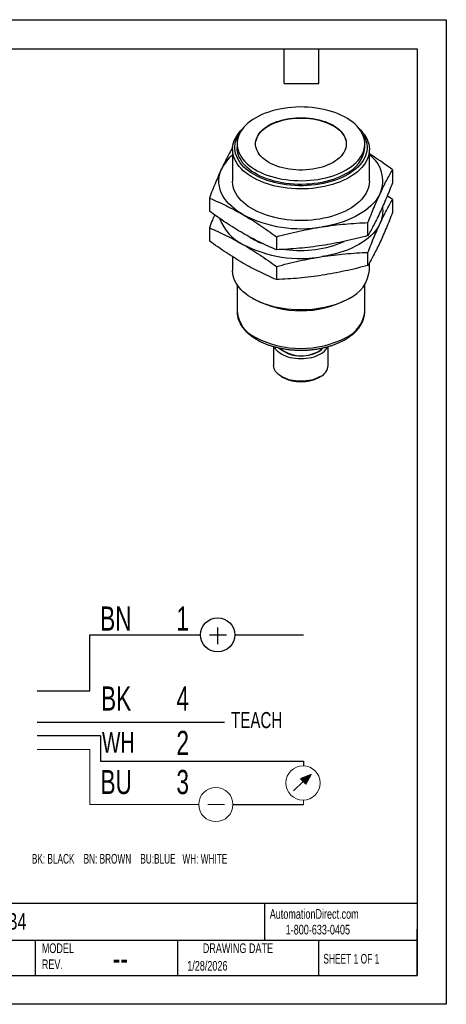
# Model space of a CAD drawing. Header units: millimetres. Extents: x 0 to 210, y 0 to 162.
# Tile 2 of 2: x 139 to 210, y 0 to 162. Entities that reach past the tile are written whole.
import ezdxf

# ---------------------------------------------------------------- set-up
doc = ezdxf.new("R2010")
doc.units = ezdxf.units.MM
doc.header["$LTSCALE"] = 0.75
doc.layers.add('DIMENSIONS', color=140, linetype='Continuous', lineweight=25)
doc.layers.add('TEXT', color=140, linetype='Continuous', lineweight=25)
doc.styles.add('SLDTEXTSTYLE0', font='TXT', dxfattribs={"width": 0.7})
doc.styles.add('SLDTEXTSTYLE1', font='TXT', dxfattribs={"width": 0.637778})
doc.styles.add('SLDTEXTSTYLE2', font='TXT', dxfattribs={"width": 0.65})

# ---------------------------------------------------------------- blocks, each defined once
blk = doc.blocks.new('SW_NOTE_0')
at = {"color": 0, "linetype": 'Continuous', "lineweight": 18, "insert": (0, 2.56), "char_height": 1.984, "attachment_point": 1, "style": 'SLDTEXTSTYLE0'}
blk.add_mtext('TEACH', dxfattribs=at)
blk = doc.blocks.new('SW_NOTE_0_1')
at = {"color": 0, "linetype": 'Continuous', "lineweight": 18, "insert": (0, 3.33), "char_height": 2.58, "attachment_point": 1, "style": 'SLDTEXTSTYLE0'}
blk.add_mtext('WH', dxfattribs=at)
blk = doc.blocks.new('SW_NOTE_0_2')
at = {"color": 0, "linetype": 'Continuous', "lineweight": 18, "insert": (0, 3.84), "char_height": 2.977, "attachment_point": 1, "style": 'SLDTEXTSTYLE0'}
blk.add_mtext('BN', dxfattribs=at)
blk = doc.blocks.new('SW_NOTE_0_3')
at = {"color": 0, "linetype": 'Continuous', "lineweight": 18, "insert": (0, 3.84), "char_height": 2.977, "attachment_point": 1, "style": 'SLDTEXTSTYLE0'}
blk.add_mtext('BK', dxfattribs=at)
blk = doc.blocks.new('SW_NOTE_0_4')
at = {"color": 0, "linetype": 'Continuous', "lineweight": 18, "insert": (0, 3.84), "char_height": 2.977, "attachment_point": 1, "style": 'SLDTEXTSTYLE0'}
blk.add_mtext('BU', dxfattribs=at)
blk = doc.blocks.new('SW_NOTE_0_5')
at = {"color": 0, "linetype": 'Continuous', "lineweight": 18, "insert": (0, 3.84), "char_height": 2.98, "attachment_point": 1, "style": 'SLDTEXTSTYLE0'}
blk.add_mtext('1', dxfattribs=at)
blk = doc.blocks.new('SW_NOTE_0_6')
at = {"color": 0, "linetype": 'Continuous', "lineweight": 18, "insert": (0, 3.84), "char_height": 2.98, "attachment_point": 1, "style": 'SLDTEXTSTYLE0'}
blk.add_mtext('4', dxfattribs=at)
blk = doc.blocks.new('SW_NOTE_0_7')
at = {"color": 0, "linetype": 'Continuous', "lineweight": 18, "insert": (0, 3.84), "char_height": 2.98, "attachment_point": 1, "style": 'SLDTEXTSTYLE0'}
blk.add_mtext('3', dxfattribs=at)
blk = doc.blocks.new('SW_NOTE_0_8')
at = {"layer": 'DIMENSIONS', "color": 0, "insert": (0, 1.53), "char_height": 1.1906, "attachment_point": 1, "style": 'SLDTEXTSTYLE1'}
blk.add_mtext('BK: BLACK    BN: BROWN    BU:BLUE   WH: WHITE', dxfattribs=at)
blk = doc.blocks.new('SW_NOTE_0_9')
at = {"color": 0, "linetype": 'Continuous', "lineweight": 18, "insert": (0, 3.84), "char_height": 2.98, "attachment_point": 1, "style": 'SLDTEXTSTYLE0'}
blk.add_mtext('2', dxfattribs=at)
blk = doc.blocks.new('4-TEACH')
at = {"linetype": 'Continuous'}
blk.add_hatch(color=7, dxfattribs=at).paths.add_polyline_path([(132.36, 33.05), (132.99, 32.4), (133.65, 33.58)], flags=0)
for p, q in [((122.13, 51.71), (122.13, 49.65)), ((106.38, 43.89), (106.38, 50.8)), ((106.38, 50.8), (120.02, 50.8)), ((121.15, 50.8), (123.21, 50.8)), ((124.24, 50.8), (132.72, 50.8)), ((99.87, 43.89), (106.38, 43.89)), ((122.99, 40.01), (99.87, 40.01)), ((107.69, 38.36), (99.87, 38.36)), ((107.69, 38.36), (107.69, 35.21)), ((107.69, 35.21), (132.72, 35.21)), ((132.72, 35.21), (132.72, 34.65)), ((133.65, 33.58), (132.36, 33.05)), ((132.36, 33.05), (132.99, 32.4)), ((132.99, 32.4), (133.65, 33.58)), ((132.68, 32.73), (131.47, 31.56)), ((124.02, 29.87), (132.72, 29.87))]:
    blk.add_line(p, q)
at = {"color": 7, "linetype": 'Continuous', "lineweight": 18}
for p, q in [((99.87, 36.66), (106.38, 36.66)), ((106.38, 36.66), (106.38, 29.87)), ((132.72, 30.43), (132.72, 29.87)), ((106.38, 29.87), (119.8, 29.87)), ((120.92, 29.87), (122.99, 29.87))]:
    blk.add_line(p, q, dxfattribs=at)
blk.add_circle((122.13, 50.8), 2.11)
for centre in [(132.67, 32.54), (121.91, 29.87)]:
    blk.add_circle(centre, 2.11, dxfattribs=at)
for name, p in [('SW_NOTE_0_2', (107.65, 50.46)), ('SW_NOTE_0_5', (117.05, 50.46)), ('SW_NOTE_0_3', (107.76, 40.6)), ('SW_NOTE_0_6', (117.05, 40.6)), ('SW_NOTE_0', (123.8, 38.72)), ('SW_NOTE_0_9', (117.05, 35.12)), ('SW_NOTE_0_1', (107.87, 35.5)), ('SW_NOTE_0_4', (107.69, 30.3)), ('SW_NOTE_0_7', (117.05, 30.3))]:
    blk.add_blockref(name, p, dxfattribs=at)
at = {"layer": 'DIMENSIONS', "color": 140}
blk.add_blockref('SW_NOTE_0_8', (99.23, 22.25), dxfattribs=at)

msp = doc.modelspace()

# ---------------------------------------------------------------- linework, layer by layer
at = {"color": 7, "linetype": 'Continuous'}
for p, q in [((0.002, 161.927), (209.552, 161.927)), ((209.552, 161.927), (209.552, 0.002)), ((209.552, 0.002), (0.002, 0.002))]:
    msp.add_line(p, q, dxfattribs=at)
for p, q in [((175.15, 141.509), (175.15, 140.896)), ((196.15, 140.896), (196.15, 141.509)), ((174.4, 140.59), (174.4, 135.385)), ((196.9, 135.385), (196.9, 140.59)), ((200.708, 137.257), (200.708, 135.109)), ((200.708, 132.358), (199.851, 132.971)), ((170.593, 132.599), (170.593, 130.451)), ((200.708, 132.358), (200.708, 130.21)), ((196.673, 126.416), (196.673, 128.565)), ((170.593, 127.7), (170.593, 125.551)), ((181.616, 126.235), (181.616, 124.087)), ((196.673, 121.517), (196.673, 123.665)), ((174.4, 122.949), (174.4, 120.687)), ((196.9, 120.687), (196.9, 121.92)), ((181.616, 121.336), (181.616, 119.188)), ((175.15, 118.355), (175.15, 113.951)), ((196.15, 113.951), (196.15, 118.355)), ((177.694, 116.096), (177.959, 115.942)), ((193.341, 115.942), (193.607, 116.096)), ((175.15, 113.921), (175.15, 113.951)), ((181.15, 108.177), (181.15, 105.071)), ((190.15, 105.071), (190.15, 108.179)), ((182.468, 103.234), (182.733, 103.081)), ((188.568, 103.081), (188.833, 103.234))]:
    msp.add_line(p, q)
at = {"flags": 128}
for points in [[(193.075, 137.223), (193.535, 137.506), (193.963, 137.806), (194.357, 138.121), (194.715, 138.45), (195.036, 138.792), (195.319, 139.144), (195.561, 139.507), (195.763, 139.878), (195.923, 140.255), (196.041, 140.637), (196.117, 141.024), (196.149, 141.412), (196.138, 141.8), (196.084, 142.188), (195.987, 142.572), (195.848, 142.952), (195.667, 143.326), (195.445, 143.693), (195.182, 144.051), (194.881, 144.398), (194.541, 144.734), (194.165, 145.056), (193.754, 145.364), (193.309, 145.655), (192.833, 145.93), (192.328, 146.187), (191.795, 146.424), (191.237, 146.641), (190.656, 146.837), (190.054, 147.012), (189.434, 147.163), (188.799, 147.291), (188.151, 147.396), (187.492, 147.476), (186.826, 147.532), (186.155, 147.563), (185.482, 147.57), (184.81, 147.551), (184.141, 147.507), (183.478, 147.439), (182.824, 147.347), (182.182, 147.23), (181.554, 147.09), (180.943, 146.927), (180.352, 146.742), (179.782, 146.535), (179.236, 146.308), (178.717, 146.061), (178.226, 145.795)], [(178.226, 145.795), (177.765, 145.512), (177.337, 145.212), (176.943, 144.897), (176.585, 144.568), (176.264, 144.226), (175.982, 143.873), (175.74, 143.511), (175.538, 143.14), (175.377, 142.763), (175.259, 142.38), (175.184, 141.994), (175.152, 141.606), (175.162, 141.218), (175.216, 140.83), (175.313, 140.446), (175.452, 140.066), (175.633, 139.691), (175.856, 139.325), (176.118, 138.967), (176.42, 138.619), (176.76, 138.284), (177.136, 137.962), (177.547, 137.654), (177.992, 137.362), (178.467, 137.088), (178.973, 136.831), (179.506, 136.594), (180.064, 136.376), (180.645, 136.18), (181.247, 136.006), (181.866, 135.855), (182.502, 135.726), (183.15, 135.622), (183.809, 135.541), (184.475, 135.485), (185.146, 135.454), (185.819, 135.448), (186.491, 135.467), (187.16, 135.51), (187.822, 135.578), (188.476, 135.671), (189.118, 135.788), (189.746, 135.928), (190.357, 136.09), (190.949, 136.276), (191.519, 136.482), (192.065, 136.71), (192.584, 136.957), (193.075, 137.223)], [(178.188, 141.478), (178.193, 141.609), (178.235, 141.93), (178.318, 142.249), (178.442, 142.563), (178.607, 142.87), (178.81, 143.17), (179.053, 143.461), (179.332, 143.74), (179.646, 144.006), (179.994, 144.258), (180.373, 144.494), (180.783, 144.713), (181.219, 144.914), (181.68, 145.095), (182.163, 145.256), (182.666, 145.396), (183.186, 145.514), (183.719, 145.609), (184.263, 145.681), (184.815, 145.729), (185.371, 145.753), (185.929, 145.753), (186.486, 145.729), (187.038, 145.681), (187.582, 145.609), (188.115, 145.514), (188.634, 145.396), (189.137, 145.256), (189.621, 145.095), (190.082, 144.914), (190.518, 144.713), (190.927, 144.494), (191.307, 144.258), (191.655, 144.006), (191.969, 143.74), (192.248, 143.461), (192.49, 143.17), (192.694, 142.87), (192.859, 142.563), (192.983, 142.249), (193.066, 141.93), (193.108, 141.609), (193.113, 141.478)], [(190.927, 138.463), (190.518, 138.244), (190.082, 138.043), (189.621, 137.861), (189.137, 137.7), (188.634, 137.56), (188.115, 137.443), (187.582, 137.348), (187.038, 137.276), (186.486, 137.228), (185.929, 137.204), (185.371, 137.204), (184.815, 137.228), (184.263, 137.276), (183.719, 137.348), (183.186, 137.443), (182.666, 137.56), (182.163, 137.7), (181.68, 137.861), (181.219, 138.043), (180.783, 138.244), (180.373, 138.463), (179.994, 138.699), (179.646, 138.951), (179.332, 139.217), (179.053, 139.496), (178.81, 139.786), (178.607, 140.086), (178.442, 140.394), (178.318, 140.708), (178.235, 141.027), (178.193, 141.348), (178.193, 141.67), (178.235, 141.991), (178.318, 142.31), (178.442, 142.624), (178.607, 142.932), (178.81, 143.232), (179.053, 143.522), (179.332, 143.801), (179.646, 144.067), (179.994, 144.319), (180.373, 144.555), (180.783, 144.774), (181.219, 144.975), (181.68, 145.157), (182.163, 145.318), (182.666, 145.457), (183.186, 145.575), (183.719, 145.67), (184.263, 145.742), (184.815, 145.79), (185.371, 145.814), (185.929, 145.814), (186.486, 145.79), (187.038, 145.742), (187.582, 145.67), (188.115, 145.575), (188.634, 145.457), (189.137, 145.318), (189.621, 145.157), (190.082, 144.975), (190.518, 144.774), (190.927, 144.555), (191.307, 144.319), (191.655, 144.067), (191.969, 143.801), (192.248, 143.522), (192.49, 143.232), (192.694, 142.932), (192.859, 142.624), (192.983, 142.31), (193.066, 141.991), (193.108, 141.67), (193.108, 141.348), (193.066, 141.027), (192.983, 140.708), (192.859, 140.394), (192.694, 140.086), (192.49, 139.786), (192.248, 139.496), (191.969, 139.217), (191.655, 138.951), (191.307, 138.699), (190.927, 138.463)], [(193.605, 135.998), (193.1, 135.724), (192.567, 135.468), (192.008, 135.232), (191.425, 135.017), (190.819, 134.822), (190.194, 134.649), (189.552, 134.499), (188.895, 134.372), (188.226, 134.268), (187.547, 134.189), (186.861, 134.133), (186.17, 134.103), (185.477, 134.097), (184.785, 134.115), (184.096, 134.158), (183.413, 134.225), (182.739, 134.317), (182.075, 134.432), (181.425, 134.571), (180.791, 134.733), (180.176, 134.917), (179.581, 135.122), (179.01, 135.348), (178.463, 135.594), (177.944, 135.859), (177.454, 136.142), (176.995, 136.441), (176.569, 136.757), (176.178, 137.087), (175.822, 137.43), (175.504, 137.785), (175.224, 138.151), (174.983, 138.526), (174.784, 138.909), (174.625, 139.299), (174.508, 139.693), (174.434, 140.091), (174.402, 140.49), (174.412, 140.89), (174.466, 141.289), (174.561, 141.685), (174.699, 142.077), (174.878, 142.464), (175.099, 142.843), (175.359, 143.214), (175.658, 143.574), (175.995, 143.924), (176.085, 144.009)], [(193.34, 136.457), (192.842, 136.187), (192.316, 135.936), (191.763, 135.704), (191.186, 135.493), (190.587, 135.303), (189.969, 135.135), (189.334, 134.99), (188.684, 134.868), (188.023, 134.77), (187.352, 134.696), (186.674, 134.646), (185.992, 134.622), (185.309, 134.622), (184.627, 134.646), (183.949, 134.696), (183.278, 134.77), (182.616, 134.868), (181.967, 134.99), (181.331, 135.135), (180.713, 135.303), (180.114, 135.493), (179.538, 135.704), (178.985, 135.936), (178.459, 136.187), (177.96, 136.457), (177.493, 136.745), (177.057, 137.049), (176.656, 137.368), (176.29, 137.701), (175.961, 138.046), (175.67, 138.403), (175.418, 138.77), (175.207, 139.145), (175.037, 139.527), (174.909, 139.914), (174.824, 140.306), (174.781, 140.699), (174.781, 141.094), (174.824, 141.487), (174.909, 141.879), (175.037, 142.266), (175.207, 142.648), (175.418, 143.023), (175.665, 143.384)], [(195.635, 143.384), (195.882, 143.023), (196.093, 142.648), (196.263, 142.266), (196.391, 141.879), (196.477, 141.487), (196.52, 141.094), (196.52, 140.699), (196.477, 140.306), (196.391, 139.914), (196.263, 139.527), (196.093, 139.145), (195.882, 138.77), (195.631, 138.403), (195.34, 138.046), (195.011, 137.701), (194.645, 137.368), (194.243, 137.049), (193.808, 136.745), (193.34, 136.457)], [(195.216, 144.009), (195.479, 143.751), (195.797, 143.395), (196.077, 143.029), (196.317, 142.654), (196.517, 142.271), (196.676, 141.882), (196.792, 141.488), (196.867, 141.09), (196.899, 140.69), (196.888, 140.29), (196.835, 139.892), (196.739, 139.495), (196.601, 139.103), (196.422, 138.717), (196.202, 138.338), (195.942, 137.967), (195.642, 137.606), (195.305, 137.257), (194.932, 136.92), (194.523, 136.597), (194.08, 136.289), (193.605, 135.998)], [(193.075, 136.61), (192.584, 136.345), (192.065, 136.097), (191.519, 135.87), (190.949, 135.663), (190.357, 135.478), (189.746, 135.315), (189.118, 135.175), (188.476, 135.059), (187.822, 134.966), (187.16, 134.898), (186.491, 134.854), (185.819, 134.836), (185.146, 134.842), (184.475, 134.873), (183.809, 134.929), (183.15, 135.009), (182.502, 135.114), (181.866, 135.242), (181.247, 135.394), (180.645, 135.568), (180.064, 135.764), (179.506, 135.981), (178.973, 136.219), (178.467, 136.475), (177.992, 136.75), (177.547, 137.042), (177.136, 137.349), (176.76, 137.672), (176.42, 138.007), (176.118, 138.354), (175.856, 138.712), (175.633, 139.079), (175.452, 139.453), (175.313, 139.833), (175.216, 140.218), (175.162, 140.605), (175.15, 140.896)], [(176.104, 129.874), (175.565, 130.204), (175.061, 130.551), (174.592, 130.915), (174.16, 131.293), (173.768, 131.686), (173.415, 132.091), (173.104, 132.507), (172.836, 132.933), (172.61, 133.368), (172.429, 133.809), (172.293, 134.255), (172.202, 134.706), (172.156, 135.158), (172.156, 135.611), (172.202, 136.064), (172.293, 136.514), (172.429, 136.961), (172.61, 137.402)], [(196.9, 135.385), (196.9, 135.335), (196.874, 134.939), (196.806, 134.545), (196.696, 134.154), (196.546, 133.768), (196.355, 133.387), (196.124, 133.014), (195.854, 132.65), (195.547, 132.296), (195.202, 131.954), (194.822, 131.624), (194.408, 131.308), (193.961, 131.007), (193.483, 130.723), (192.976, 130.456), (192.442, 130.207), (191.883, 129.978), (191.3, 129.769), (190.696, 129.58), (190.074, 129.414), (189.435, 129.269), (188.782, 129.147), (188.118, 129.048), (187.444, 128.973), (186.764, 128.922), (186.079, 128.895), (185.393, 128.892), (184.708, 128.913), (184.026, 128.958), (183.35, 129.027), (182.683, 129.12), (182.027, 129.236), (181.385, 129.375), (180.758, 129.537), (180.15, 129.72), (179.562, 129.924), (178.996, 130.148), (178.455, 130.392), (177.942, 130.655), (177.456, 130.935), (177.002, 131.231), (176.579, 131.543), (176.19, 131.87), (175.837, 132.209), (175.52, 132.561), (175.24, 132.922), (175, 133.293), (174.799, 133.672), (174.638, 134.057), (174.518, 134.447), (174.44, 134.841), (174.403, 135.236), (174.4, 135.385)], [(198.69, 133.368), (198.465, 132.933), (198.196, 132.507), (197.885, 132.091), (197.533, 131.686), (197.14, 131.293), (196.709, 130.915), (196.24, 130.551), (195.735, 130.204), (195.196, 129.874), (194.625, 129.563), (194.023, 129.272), (193.394, 129.001), (192.737, 128.752), (192.057, 128.525), (191.356, 128.322), (190.635, 128.142), (189.897, 127.987), (189.144, 127.857)], [(198.69, 128.468), (198.465, 128.034), (198.196, 127.608), (197.885, 127.192), (197.533, 126.787), (197.14, 126.394), (196.709, 126.015), (196.24, 125.652), (195.735, 125.305), (195.196, 124.975), (194.625, 124.664), (194.023, 124.372), (193.394, 124.102), (192.737, 123.852), (192.057, 123.626), (191.356, 123.422), (190.635, 123.243), (189.897, 123.088), (189.144, 122.958)], [(193.605, 116.095), (193.1, 115.821), (192.567, 115.565), (192.008, 115.329), (191.425, 115.113), (190.819, 114.919), (190.194, 114.746), (189.552, 114.596), (188.895, 114.469), (188.226, 114.365), (187.547, 114.286), (186.861, 114.23), (186.17, 114.2), (185.477, 114.193), (184.785, 114.212), (184.096, 114.255), (183.413, 114.322), (182.739, 114.414), (182.075, 114.529), (181.425, 114.668), (180.791, 114.83), (180.176, 115.013), (179.581, 115.219), (179.01, 115.445), (178.463, 115.691), (177.944, 115.956), (177.454, 116.238), (176.995, 116.538), (176.569, 116.854), (176.178, 117.184), (175.822, 117.527), (175.504, 117.882), (175.224, 118.248), (174.983, 118.623), (174.784, 119.006), (174.625, 119.396), (174.508, 119.79), (174.434, 120.187), (174.402, 120.587), (174.4, 120.687)], [(188.832, 106.908), (188.505, 106.737), (188.15, 106.585), (187.772, 106.454), (187.372, 106.345), (186.957, 106.259), (186.528, 106.197), (186.091, 106.16), (185.65, 106.147), (185.209, 106.16), (184.772, 106.197), (184.344, 106.259), (183.928, 106.345), (183.529, 106.454), (183.15, 106.585), (182.796, 106.737), (182.468, 106.908), (182.172, 107.097), (181.909, 107.302), (181.682, 107.521), (181.493, 107.751), (181.344, 107.991), (181.273, 108.143)], [(188.832, 103.234), (188.505, 103.063), (188.15, 102.911), (187.772, 102.78), (187.372, 102.671), (186.957, 102.585), (186.528, 102.523), (186.091, 102.485), (185.65, 102.473), (185.209, 102.485), (184.772, 102.523), (184.344, 102.585), (183.928, 102.671), (183.529, 102.78), (183.15, 102.911), (182.796, 103.063), (182.468, 103.234), (182.172, 103.423), (181.909, 103.627), (181.682, 103.846), (181.493, 104.077), (181.344, 104.317), (181.237, 104.564), (181.172, 104.816), (181.15, 105.071)]]:
    msp.add_lwpolyline(points, dxfattribs=at)
for centre, radius, start, end in [((190.916, 141.406), 5.259, 294.23912, 354.44074), ((178.937, 134.303), 7.045, 130.0898, 153.90498), ((193.856, 135.416), 5.25, 337.04082, 54.56245), ((194.461, 130.488), 4.687, 334.4689, 8.39369), ((185.622, 148.245), 20.69, 242.61204, 279.80188), ((179.415, 131.722), 7.516, 199.61691, 243.86324), ((185.622, 143.346), 20.69, 242.61204, 279.80188), ((183.463, 135.868), 11.522, 237.49595, 248.47638), ((185.663, 141.744), 17.77, 261.75091, 293.61612), ((191.257, 121.258), 5.672, 294.45708, 354.22278), ((185.65, 130.7), 16.641, 242.47297, 297.52166), ((180.413, 114.484), 5.293, 186.10878, 245.58917), ((190.916, 114.46), 5.259, 294.23912, 354.44074), ((178.592, 109.624), 0.369, 173.66531, 235.37955), ((185.65, 123.994), 16.139, 242.60967, 297.39033), ((185.705, 112.44), 5.824, 230.28194, 299.43067), ((185.703, 112.424), 5.785, 230.65234, 299.37578), ((187.063, 110.017), 3.02, 299.29371, 316.95362), ((187.138, 109.945), 2.947, 299.00595, 317.8454), ((187.606, 109.293), 2.681, 297.22172, 334.44371), ((187.898, 105.295), 2.263, 294.37466, 354.3052), ((185.65, 108.701), 6.332, 242.56838, 297.42625)]:
    msp.add_arc(centre, radius, start, end)
for points, knots in [([(174.43, 140.941), (174.329, 140.763), (174.061, 140.291), (173.623, 139.469), (173.117, 138.476), (172.779, 137.76), (172.61, 137.402)], [0, 0, 0, 0, 0.1676328, 0.4443055, 0.7221569, 1, 1, 1, 1]), ([(200.708, 137.257), (200.251, 137.587), (199.339, 138.246), (198.069, 139.117), (197.255, 139.634), (196.9, 139.86)], [0, 0, 0, 0, 0.3606852, 0.7213533, 1, 1, 1, 1]), ([(172.61, 137.402), (172.272, 136.674), (171.935, 135.906), (171.263, 134.299), (170.928, 133.461), (170.593, 132.599)], [0, 0, 0, 0, 0.5, 0.5, 1, 1, 1, 1]), ([(198.69, 133.368), (199.028, 134.096), (199.365, 134.78), (200.038, 136.07), (200.373, 136.677), (200.708, 137.257)], [0, 0, 0, 0, 0.5, 0.5, 1, 1, 1, 1]), ([(200.708, 135.109), (200.373, 134.246), (200.038, 133.408), (199.365, 131.802), (199.028, 131.034), (198.69, 130.306)], [0, 0, 0, 0, 0.5, 0.5, 1, 1, 1, 1]), ([(196.673, 128.565), (197.008, 129.427), (197.343, 130.265), (198.015, 131.871), (198.352, 132.64), (198.69, 133.368)], [0, 0, 0, 0, 0.5, 0.5, 1, 1, 1, 1]), ([(170.593, 132.599), (171.507, 132.212), (172.424, 131.799), (174.26, 130.896), (175.181, 130.407), (176.104, 129.874)], [0, 0, 0, 0, 0.5, 0.5, 1, 1, 1, 1]), ([(198.69, 128.468), (199.028, 129.197), (199.365, 129.88), (200.038, 131.171), (200.373, 131.778), (200.708, 132.358)], [0, 0, 0, 0, 0.5, 0.5, 1, 1, 1, 1]), ([(176.104, 126.812), (175.181, 127.345), (174.26, 127.919), (172.424, 129.137), (171.507, 129.781), (170.593, 130.451)], [0, 0, 0, 0, 0.5, 0.5, 1, 1, 1, 1]), ([(171.449, 129.837), (171.332, 129.552), (171.045, 128.859), (170.761, 128.129), (170.593, 127.7)], [0, 0, 0, 0, 0.4111753, 1, 1, 1, 1]), ([(176.104, 129.874), (177.028, 129.341), (177.948, 128.767), (179.785, 127.549), (180.701, 126.905), (181.616, 126.235)], [0, 0, 0, 0, 0.5, 0.5, 1, 1, 1, 1]), ([(198.69, 130.306), (198.352, 129.578), (198.015, 128.894), (197.343, 127.603), (197.008, 126.996), (196.673, 126.416)], [0, 0, 0, 0, 0.5, 0.5, 1, 1, 1, 1]), ([(200.708, 130.21), (200.373, 129.347), (200.038, 128.509), (199.365, 126.903), (199.028, 126.135), (198.69, 125.406)], [0, 0, 0, 0, 0.5, 0.5, 1, 1, 1, 1]), ([(189.144, 127.857), (190.406, 128.052), (191.663, 128.204), (194.172, 128.435), (195.424, 128.513), (196.673, 128.565)], [0, 0, 0, 0, 0.5, 0.5, 1, 1, 1, 1]), ([(196.673, 123.665), (197.008, 124.528), (197.343, 125.366), (198.015, 126.972), (198.352, 127.74), (198.69, 128.468)], [0, 0, 0, 0, 0.5, 0.5, 1, 1, 1, 1]), ([(170.593, 127.7), (171.507, 127.313), (172.424, 126.899), (174.26, 125.997), (175.181, 125.508), (176.104, 124.975)], [0, 0, 0, 0, 0.5, 0.5, 1, 1, 1, 1]), ([(181.616, 124.087), (180.701, 124.474), (179.785, 124.887), (177.948, 125.79), (177.028, 126.279), (176.104, 126.812)], [0, 0, 0, 0, 0.5, 0.5, 1, 1, 1, 1]), ([(181.616, 126.235), (182.865, 126.57), (184.116, 126.879), (186.625, 127.425), (187.883, 127.662), (189.144, 127.857)], [0, 0, 0, 0, 0.5, 0.5, 1, 1, 1, 1]), ([(196.673, 126.416), (195.424, 126.082), (194.172, 125.773), (191.663, 125.227), (190.406, 124.99), (189.144, 124.795)], [0, 0, 0, 0, 0.5, 0.5, 1, 1, 1, 1]), ([(176.104, 121.913), (175.181, 122.446), (174.26, 123.019), (172.424, 124.238), (171.507, 124.882), (170.593, 125.551)], [0, 0, 0, 0, 0.5, 0.5, 1, 1, 1, 1]), ([(176.104, 124.975), (177.028, 124.442), (177.948, 123.868), (179.785, 122.65), (180.701, 122.006), (181.616, 121.336)], [0, 0, 0, 0, 0.5, 0.5, 1, 1, 1, 1]), ([(189.144, 124.795), (187.883, 124.6), (186.625, 124.448), (184.116, 124.217), (182.865, 124.139), (181.616, 124.087)], [0, 0, 0, 0, 0.5, 0.5, 1, 1, 1, 1]), ([(198.69, 125.406), (198.352, 124.678), (198.015, 123.995), (197.343, 122.704), (197.008, 122.097), (196.673, 121.517)], [0, 0, 0, 0, 0.5, 0.5, 1, 1, 1, 1]), ([(189.144, 122.958), (190.406, 123.153), (191.663, 123.305), (194.172, 123.535), (195.424, 123.614), (196.673, 123.665)], [0, 0, 0, 0, 0.5, 0.5, 1, 1, 1, 1]), ([(181.616, 119.188), (180.701, 119.575), (179.785, 119.988), (177.948, 120.89), (177.028, 121.38), (176.104, 121.913)], [0, 0, 0, 0, 0.5, 0.5, 1, 1, 1, 1]), ([(181.616, 121.336), (182.865, 121.671), (184.116, 121.98), (186.625, 122.526), (187.883, 122.763), (189.144, 122.958)], [0, 0, 0, 0, 0.5, 0.5, 1, 1, 1, 1]), ([(196.673, 121.517), (195.424, 121.182), (194.172, 120.874), (191.663, 120.328), (190.406, 120.091), (189.144, 119.896)], [0, 0, 0, 0, 0.5, 0.5, 1, 1, 1, 1]), ([(189.144, 119.896), (187.883, 119.701), (186.625, 119.548), (184.116, 119.318), (182.865, 119.24), (181.616, 119.188)], [0, 0, 0, 0, 0.5, 0.5, 1, 1, 1, 1]), ([(175.154, 113.917), (175.155, 113.819), (175.159, 113.593), (175.208, 113.239), (175.295, 112.857), (175.419, 112.478), (175.58, 112.106), (175.777, 111.74), (176.01, 111.382), (176.279, 111.033), (176.582, 110.694), (176.92, 110.367), (177.289, 110.054), (177.69, 109.756), (178.055, 109.511), (178.296, 109.373), (178.384, 109.323)], [0, 0, 0, 0, 0.0544545, 0.1269881, 0.199637, 0.2726205, 0.3461191, 0.4202577, 0.4950957, 0.5706271, 0.6467894, 0.7234811, 0.8005817, 0.8779704, 0.9555392, 1, 1, 1, 1]), ([(178.384, 109.323), (178.449, 109.285), (178.664, 109.157), (179.058, 108.959), (179.562, 108.729), (180.089, 108.519), (180.634, 108.329), (181.198, 108.159), (181.776, 108.009), (182.368, 107.882), (182.972, 107.775), (183.584, 107.69), (184.204, 107.628), (184.828, 107.587), (185.456, 107.569), (186.084, 107.574), (186.71, 107.6), (187.333, 107.649), (187.95, 107.72), (188.559, 107.813), (189.158, 107.928), (189.745, 108.064), (190.318, 108.221), (190.875, 108.398), (191.414, 108.596), (191.933, 108.814), (192.43, 109.051), (192.904, 109.306), (193.352, 109.58), (193.772, 109.871), (194.164, 110.178), (194.525, 110.501), (194.853, 110.838), (195.146, 111.187), (195.404, 111.548), (195.625, 111.919), (195.808, 112.297), (195.953, 112.681), (196.059, 113.068), (196.124, 113.457), (196.153, 113.749), (196.148, 113.91), (196.147, 113.942)], [0, 0, 0, 0, 0.0111577, 0.0372637, 0.0633588, 0.0894348, 0.115487, 0.1415138, 0.1675158, 0.1934945, 0.2194528, 0.2453937, 0.2713211, 0.2972386, 0.3231503, 0.3490602, 0.3749721, 0.4008892, 0.4268155, 0.4527552, 0.4787124, 0.5046911, 0.530695, 0.5567276, 0.5827917, 0.6088888, 0.6350192, 0.6611808, 0.6873679, 0.7135705, 0.7397661, 0.7659281, 0.7920221, 0.8180067, 0.843836, 0.8694656, 0.8948604, 0.9200022, 0.9448954, 0.969569, 0.9940745, 1, 1, 1, 1])]:
    msp.add_open_spline(points, degree=3, knots=knots)
at = {"layer": 'TEXT'}
for p, q in [((4.762, 157.162), (204.787, 157.162)), ((182.88, 151.447), (182.88, 157.162)), ((188.595, 151.447), (188.595, 157.162)), ((204.787, 157.162), (204.787, 4.762)), ((182.88, 151.447), (188.595, 151.447)), ((204.787, 16.595), (4.762, 16.595)), ((179.682, 16.595), (179.682, 10.477)), ((204.787, 4.762), (204.787, 12.383)), ((204.787, 10.477), (4.762, 10.477)), ((141.976, 10.477), (141.976, 4.762)), ((165.349, 10.477), (165.349, 4.762)), ((188.512, 10.477), (188.512, 4.762)), ((4.762, 4.762), (204.787, 4.762))]:
    msp.add_line(p, q, dxfattribs=at)

# ---------------------------------------------------------------- block references
at = {"layer": 'DIMENSIONS', "xscale": 1.333333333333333, "yscale": 1.333333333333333, "zscale": 1.333333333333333}
msp.add_blockref('4-TEACH', (9.11, -6.975), dxfattribs=at)

# ---------------------------------------------------------------- texts
at = {"color": 179, "linetype": 'Continuous', "lineweight": 18, "char_height": 1.5875, "attachment_point": 1, "style": 'SLDTEXTSTYLE0'}
for s, insert in [('AutomationDirect.com', (180.521, 15.657)), ('1-800-633-0405', (183.144, 13.078))]:
    msp.add_mtext(s, dxfattribs=dict(at, insert=insert))
at = {"layer": 'DIMENSIONS', "insert": (122.908, 80.355), "char_height": 1.5875, "attachment_point": 1, "style": 'SLDTEXTSTYLE0'}
msp.add_mtext('M12X1.0, 4-PIN^JQUICK DISCONNECT', dxfattribs=at)
at = {"layer": 'TEXT'}
for s, insert, char_height, attachment_point, style in [('US30M3000IU-B4', (119.406, 15.034), 2.77813, 1, 'SLDTEXTSTYLE0'), ('MODEL ^JREV.', (143.05, 10.023), 1.5875, 1, 'SLDTEXTSTYLE0'), ('DRAWING DATE', (175.294, 10.023), 1.5875, 2, 'SLDTEXTSTYLE0'), ('SHEET 1 OF 1', (189.331, 8.289), 1.5875, 1, 'SLDTEXTSTYLE2'), ('--', (154.723, 9.539), 3.9688, 1, 'SLDTEXTSTYLE0'), ('1/28/2026', (166.96, 7.129), 1.5875, 1, 'SLDTEXTSTYLE0')]:
    msp.add_mtext(s, dxfattribs=dict(at, insert=insert, char_height=char_height, attachment_point=attachment_point, style=style))

doc.saveas('drawing.dxf')
